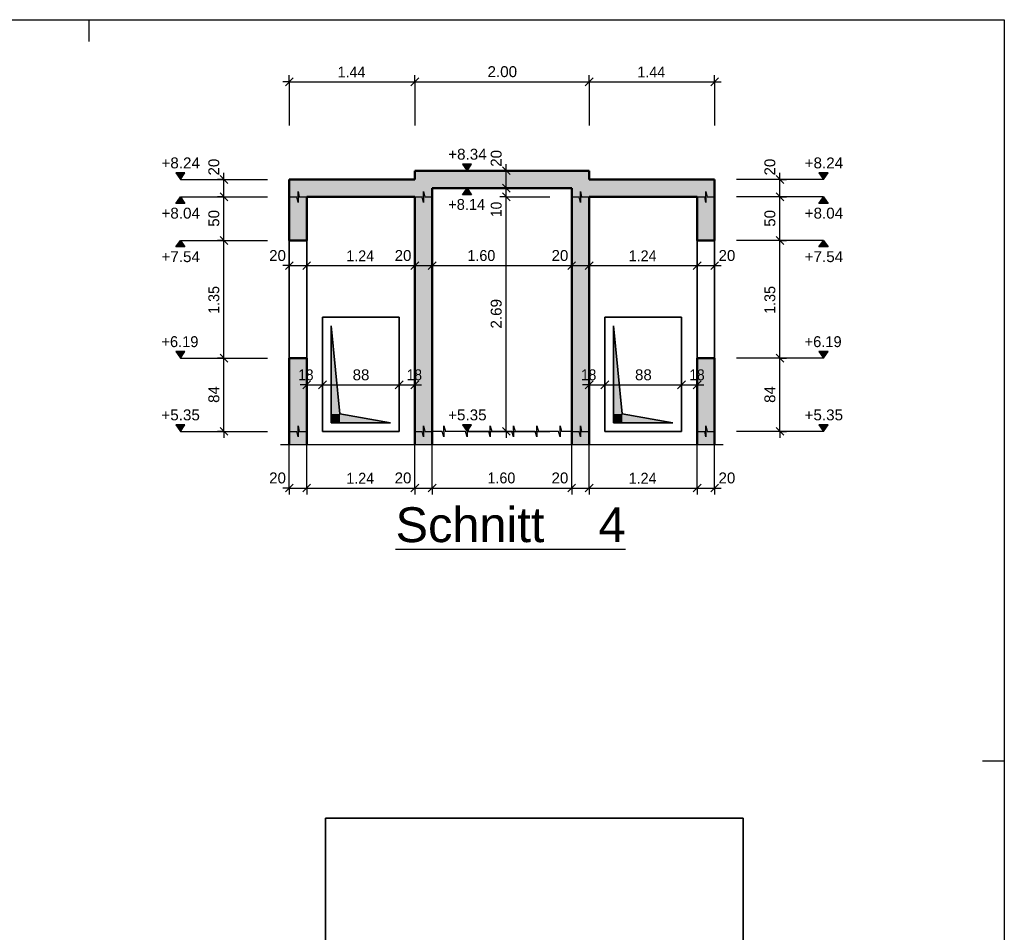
# Model space of a CAD drawing. Header units: metres. Extents: x 0.2 to 47.2, y 0.2 to 23.6.
# Tile 21 of 21: x 35.9 to 47.2, y 13.1 to 23.6. Entities that reach past the tile are written whole.
import ezdxf

# ---------------------------------------------------------------- set-up
doc = ezdxf.new("R2010")
doc.units = ezdxf.units.M
doc.header["$XCLIPFRAME"] = 0
doc.linetypes.add('AUSGEZOGEN', pattern=[0])
for name, color, linetype, lineweight in [('XR$1$Aussparungszeichen', 117, 'AUSGEZOGEN', 35), ('XR$1$Beton Ansicht', 117, 'AUSGEZOGEN', 35), ('XR$1$Beton geschnitten', 117, 'AUSGEZOGEN', 50), ('XR$1$Betonierfugen', 7, 'AUSGEZOGEN', 25), ('XR$1$Schnittbegrenzung', 7, 'AUSGEZOGEN', 25), ('XR$1$STANDARD_1', 7, 'AUSGEZOGEN', 13), ('XR$1$Stilflaeche', 7, 'AUSGEZOGEN', 25), ('XR$1$Text Schnitt', 7, 'AUSGEZOGEN', 25), ('XR$1$Vermassung Schnitte', 7, 'AUSGEZOGEN', 25)]:
    doc.layers.add(name, color=color, linetype=linetype, lineweight=lineweight)
doc.styles.add('ARIAL', font='arial.ttf')
picture_1 = doc.add_image_def('image1.tif', size_in_pixel=(880, 1103))

# ---------------------------------------------------------------- blocks, each defined once
blk = doc.blocks.new('COMPLEXOBJECT_203')
at = {"layer": 'XR$1$Betonierfugen', "color": 7, "linetype": 'AUSGEZOGEN', "lineweight": 25, "transparency": 33554687}
for p, q in [((43.776, 21.518), (43.776, 21.58)), ((43.776, 21.58), (43.79, 21.518)), ((43.676, 21.518), (43.762, 21.518)), ((43.776, 21.455), (43.762, 21.518)), ((43.776, 21.518), (43.776, 21.455)), ((43.79, 21.518), (43.876, 21.518)), ((43.876, 21.518), (43.876, 21.518))]:
    blk.add_line(p, q, dxfattribs=at)
blk = doc.blocks.new('COMPLEXOBJECT_204')
at = {"layer": 'XR$1$Betonierfugen', "color": 7, "linetype": 'AUSGEZOGEN', "lineweight": 25, "transparency": 33554687}
for p, q in [((42.336, 21.518), (42.336, 21.58)), ((42.336, 21.58), (42.35, 21.518)), ((42.236, 21.518), (42.322, 21.518)), ((42.336, 21.455), (42.322, 21.518)), ((42.336, 21.518), (42.336, 21.455)), ((42.35, 21.518), (42.436, 21.518)), ((42.436, 21.518), (42.436, 21.518))]:
    blk.add_line(p, q, dxfattribs=at)
blk = doc.blocks.new('COMPLEXOBJECT_205')
at = {"layer": 'XR$1$Betonierfugen', "color": 7, "linetype": 'AUSGEZOGEN', "lineweight": 25, "transparency": 33554687}
for p, q in [((40.536, 21.518), (40.536, 21.58)), ((40.536, 21.58), (40.55, 21.518)), ((40.436, 21.518), (40.522, 21.518)), ((40.536, 21.455), (40.522, 21.518)), ((40.536, 21.518), (40.536, 21.455)), ((40.55, 21.518), (40.636, 21.518)), ((40.636, 21.518), (40.636, 21.518))]:
    blk.add_line(p, q, dxfattribs=at)
blk = doc.blocks.new('COMPLEXOBJECT_206')
at = {"layer": 'XR$1$Betonierfugen', "color": 7, "linetype": 'AUSGEZOGEN', "lineweight": 25, "transparency": 33554687}
for p, q in [((39.096, 21.518), (39.096, 21.58)), ((39.096, 21.58), (39.11, 21.518)), ((38.996, 21.518), (39.082, 21.518)), ((39.096, 21.455), (39.082, 21.518)), ((39.096, 21.518), (39.096, 21.455)), ((39.11, 21.518), (39.196, 21.518)), ((39.196, 21.518), (39.196, 21.518))]:
    blk.add_line(p, q, dxfattribs=at)
blk = doc.blocks.new('COMPLEXOBJECT_248')
at = {"layer": 'XR$1$Betonierfugen', "color": 7, "linetype": 'AUSGEZOGEN', "lineweight": 25, "transparency": 33554687}
for p, q in [((39.096, 18.828), (39.096, 18.89)), ((39.096, 18.89), (39.11, 18.828)), ((38.996, 18.828), (39.082, 18.828)), ((39.096, 18.765), (39.082, 18.828)), ((39.096, 18.828), (39.096, 18.765)), ((39.11, 18.828), (39.196, 18.828)), ((39.196, 18.828), (39.196, 18.828))]:
    blk.add_line(p, q, dxfattribs=at)
blk = doc.blocks.new('COMPLEXOBJECT_249')
at = {"layer": 'XR$1$Betonierfugen', "color": 7, "linetype": 'AUSGEZOGEN', "lineweight": 25, "transparency": 33554687}
for p, q in [((40.536, 18.828), (40.536, 18.89)), ((40.536, 18.89), (40.55, 18.828)), ((40.436, 18.828), (40.522, 18.828)), ((40.536, 18.765), (40.522, 18.828)), ((40.536, 18.828), (40.536, 18.765)), ((40.55, 18.828), (40.636, 18.828)), ((40.636, 18.828), (40.636, 18.828))]:
    blk.add_line(p, q, dxfattribs=at)
blk = doc.blocks.new('COMPLEXOBJECT_250')
at = {"layer": 'XR$1$Betonierfugen', "color": 7, "linetype": 'AUSGEZOGEN', "lineweight": 25, "transparency": 33554687}
for p, q in [((42.336, 18.828), (42.336, 18.89)), ((42.336, 18.89), (42.35, 18.828)), ((42.236, 18.828), (42.322, 18.828)), ((42.336, 18.765), (42.322, 18.828)), ((42.336, 18.828), (42.336, 18.765)), ((42.35, 18.828), (42.436, 18.828)), ((42.436, 18.828), (42.436, 18.828))]:
    blk.add_line(p, q, dxfattribs=at)
blk = doc.blocks.new('COMPLEXOBJECT_251')
at = {"layer": 'XR$1$Betonierfugen', "color": 7, "linetype": 'AUSGEZOGEN', "lineweight": 25, "transparency": 33554687}
for p, q in [((43.776, 18.828), (43.776, 18.89)), ((43.776, 18.89), (43.79, 18.828)), ((43.676, 18.828), (43.762, 18.828)), ((43.776, 18.765), (43.762, 18.828)), ((43.776, 18.828), (43.776, 18.765)), ((43.79, 18.828), (43.876, 18.828)), ((43.876, 18.828), (43.876, 18.828))]:
    blk.add_line(p, q, dxfattribs=at)
blk = doc.blocks.new('COMPLEXOBJECT_252')
at = {"layer": 'XR$1$Vermassung Schnitte', "color": 7, "linetype": 'AUSGEZOGEN', "lineweight": 25, "transparency": 33554687}
for p, q in [((38.246, 21.718), (38.171, 21.718)), ((38.291, 21.673), (38.201, 21.763)), ((38.246, 21.718), (38.246, 21.793)), ((38.246, 21.718), (38.321, 21.718)), ((38.246, 21.718), (38.746, 21.718)), ((38.246, 21.518), (38.246, 21.718)), ((38.246, 21.518), (38.171, 21.518)), ((38.291, 21.473), (38.201, 21.563)), ((38.246, 21.518), (38.321, 21.518)), ((38.246, 21.518), (38.746, 21.518)), ((38.246, 21.018), (38.246, 21.518)), ((38.246, 21.018), (38.171, 21.018)), ((38.291, 20.973), (38.201, 21.063)), ((38.246, 21.018), (38.321, 21.018)), ((38.246, 21.018), (38.746, 21.018)), ((38.246, 19.668), (38.246, 21.018)), ((38.246, 19.668), (38.171, 19.668)), ((38.291, 19.623), (38.201, 19.713)), ((38.246, 19.668), (38.321, 19.668)), ((38.246, 19.668), (38.746, 19.668)), ((38.291, 18.783), (38.201, 18.873)), ((38.246, 18.828), (38.171, 18.828)), ((38.246, 18.828), (38.321, 18.828)), ((38.246, 18.828), (38.746, 18.828)), ((38.246, 18.828), (38.246, 18.753))]:
    blk.add_line(p, q, dxfattribs=at)
blk.add_lwpolyline([(38.246, 18.828), (38.246, 19.118), (38.246, 19.668)], dxfattribs=at)
at = {"layer": 'XR$1$Vermassung Schnitte', "color": 7, "linetype": 'AUSGEZOGEN', "lineweight": 25, "transparency": 33554687, "char_height": 0.125, "attachment_point": 7, "rotation": 90, "style": 'ARIAL'}
for s, insert, width in [('\\W0.99;20', (38.194, 21.763), 0.25574), ('\\W0.99;50', (38.194, 21.175), 0.25574), ('\\W0.94;1.35', (38.194, 20.176), 0.39043), ('\\W0.99;84', (38.194, 19.155), 0.25574)]:
    blk.add_mtext(s, dxfattribs=dict(at, insert=insert, width=width))
blk = doc.blocks.new('COMPLEXOBJECT_253')
at = {"layer": 'XR$1$Vermassung Schnitte', "color": 7, "linetype": 'AUSGEZOGEN', "lineweight": 25, "transparency": 33554687}
for p, q in [((44.626, 21.718), (44.551, 21.718)), ((44.671, 21.673), (44.581, 21.763)), ((44.626, 21.718), (44.626, 21.793)), ((44.626, 21.718), (44.701, 21.718)), ((44.626, 21.518), (44.626, 21.718)), ((44.626, 21.518), (44.551, 21.518)), ((44.671, 21.473), (44.581, 21.563)), ((44.626, 21.518), (44.701, 21.518)), ((44.626, 21.018), (44.626, 21.518)), ((44.626, 21.018), (44.551, 21.018)), ((44.671, 20.973), (44.581, 21.063)), ((44.626, 21.018), (44.701, 21.018)), ((44.626, 19.668), (44.626, 21.018)), ((44.626, 19.668), (44.551, 19.668)), ((44.671, 19.623), (44.581, 19.713)), ((44.626, 19.668), (44.701, 19.668)), ((44.671, 18.783), (44.581, 18.873)), ((44.626, 18.828), (44.126, 18.828)), ((44.626, 18.828), (44.551, 18.828)), ((44.626, 18.828), (44.701, 18.828)), ((44.626, 18.828), (44.626, 18.753))]:
    blk.add_line(p, q, dxfattribs=at)
for points in [[(44.626, 21.718), (44.595, 21.718), (44.126, 21.718)], [(44.626, 21.518), (44.595, 21.518), (44.126, 21.518)], [(44.626, 21.018), (44.595, 21.018), (44.126, 21.018)], [(44.626, 19.668), (44.595, 19.668), (44.126, 19.668)], [(44.626, 18.828), (44.626, 19.237), (44.626, 19.668)]]:
    blk.add_lwpolyline(points, dxfattribs=at)
at = {"layer": 'XR$1$Vermassung Schnitte', "color": 7, "linetype": 'AUSGEZOGEN', "lineweight": 25, "transparency": 33554687, "char_height": 0.125, "attachment_point": 7, "rotation": 90, "style": 'ARIAL'}
for s, insert, width in [('\\W0.99;20', (44.574, 21.763), 0.25574), ('\\W0.99;50', (44.574, 21.175), 0.25574), ('\\W0.94;1.35', (44.574, 20.176), 0.39043), ('\\W0.99;84', (44.574, 19.155), 0.25574)]:
    blk.add_mtext(s, dxfattribs=dict(at, insert=insert, width=width))
blk = doc.blocks.new('COMPLEXOBJECT_254')
at = {"layer": 'XR$1$Vermassung Schnitte', "color": 7, "linetype": 'AUSGEZOGEN', "lineweight": 25, "transparency": 33554687}
for p, q in [((38.951, 18.133), (39.041, 18.223)), ((38.996, 18.178), (38.996, 18.253)), ((39.151, 18.133), (39.241, 18.223)), ((39.196, 18.178), (39.196, 18.253)), ((40.391, 18.133), (40.481, 18.223)), ((40.436, 18.178), (40.436, 18.253)), ((40.591, 18.133), (40.681, 18.223)), ((40.636, 18.178), (40.636, 18.253)), ((42.191, 18.133), (42.281, 18.223)), ((42.236, 18.178), (42.236, 18.253)), ((42.391, 18.133), (42.481, 18.223)), ((42.436, 18.178), (42.436, 18.253)), ((43.631, 18.133), (43.721, 18.223)), ((43.676, 18.178), (43.676, 18.253)), ((43.831, 18.133), (43.921, 18.223)), ((43.876, 18.178), (43.876, 18.253)), ((38.996, 18.178), (38.921, 18.178)), ((38.996, 18.178), (38.996, 18.103)), ((38.996, 18.178), (39.196, 18.178)), ((39.196, 18.178), (39.196, 18.103)), ((39.196, 18.178), (40.436, 18.178)), ((40.436, 18.178), (40.436, 18.103)), ((40.436, 18.178), (40.636, 18.178)), ((40.636, 18.178), (40.636, 18.103)), ((40.636, 18.178), (42.236, 18.178)), ((42.236, 18.178), (42.236, 18.103)), ((42.236, 18.178), (42.436, 18.178)), ((42.436, 18.178), (42.436, 18.103)), ((42.436, 18.178), (43.676, 18.178)), ((43.676, 18.178), (43.676, 18.103)), ((43.676, 18.178), (43.876, 18.178)), ((43.876, 18.178), (43.876, 18.103)), ((43.876, 18.178), (43.951, 18.178))]:
    blk.add_line(p, q, dxfattribs=at)
for points in [[(38.996, 18.178), (38.996, 18.209), (38.996, 18.396), (38.996, 18.678)], [(39.196, 18.178), (39.196, 18.209), (39.196, 18.546), (39.196, 18.678)], [(40.436, 18.178), (40.436, 18.209), (40.436, 18.678)], [(40.636, 18.178), (40.636, 18.209), (40.636, 18.678)], [(42.236, 18.178), (42.236, 18.209), (42.236, 18.678)], [(42.436, 18.178), (42.436, 18.209), (42.436, 18.678)], [(43.676, 18.178), (43.676, 18.209), (43.676, 18.678)], [(43.876, 18.178), (43.876, 18.209), (43.876, 18.678)]]:
    blk.add_lwpolyline(points, dxfattribs=at)
at = {"layer": 'XR$1$Vermassung Schnitte', "color": 7, "linetype": 'AUSGEZOGEN', "lineweight": 25, "transparency": 33554687, "char_height": 0.125, "attachment_point": 7, "style": 'ARIAL'}
for s, insert, width in [('\\W0.99;20', (38.765, 18.23), 0.25574), ('\\W0.94;1.24', (39.65, 18.228), 0.39043), ('\\W0.99;20', (40.205, 18.23), 0.25574), ('\\W0.94;1.60', (41.27, 18.23), 0.39043), ('\\W0.99;20', (42.005, 18.23), 0.25574), ('\\W0.94;1.24', (42.89, 18.228), 0.39043), ('\\W0.99;20', (43.921, 18.23), 0.25574)]:
    blk.add_mtext(s, dxfattribs=dict(at, insert=insert, width=width))
blk = doc.blocks.new('COMPLEXOBJECT_255')
at = {"layer": 'XR$1$Vermassung Schnitte', "linetype": 'AUSGEZOGEN', "lineweight": 25, "transparency": 33554687}
for points in [[(45.178, 21.793), (45.073, 21.793), (45.126, 21.718)], [(45.178, 21.443), (45.126, 21.518), (45.073, 21.443)], [(45.178, 20.943), (45.126, 21.018), (45.073, 20.943)], [(45.178, 19.743), (45.073, 19.743), (45.126, 19.668)], [(45.178, 18.903), (45.073, 18.903), (45.126, 18.828)]]:
    blk.add_hatch(color=7, dxfattribs=at).paths.add_polyline_path(points)
at = {"layer": 'XR$1$Vermassung Schnitte', "color": 7, "linetype": 'AUSGEZOGEN', "lineweight": 25, "transparency": 33554687}
for p, q in [((45.178, 21.793), (45.073, 21.793)), ((45.073, 21.793), (45.126, 21.718)), ((45.126, 21.718), (45.178, 21.793)), ((45.126, 21.718), (45.126, 21.718)), ((45.126, 21.718), (45.126, 21.718)), ((45.126, 21.718), (45.126, 21.718)), ((45.126, 21.718), (45.126, 21.718)), ((45.073, 21.443), (45.126, 21.518)), ((45.126, 21.518), (45.178, 21.443)), ((45.126, 21.518), (45.126, 21.518)), ((45.126, 21.518), (45.126, 21.518)), ((45.126, 21.518), (45.126, 21.518)), ((45.126, 21.518), (45.126, 21.518)), ((45.178, 21.443), (45.073, 21.443)), ((45.073, 20.943), (45.126, 21.018)), ((45.126, 21.018), (45.178, 20.943)), ((45.126, 21.018), (45.126, 21.018)), ((45.126, 21.018), (45.126, 21.018)), ((45.126, 21.018), (45.126, 21.018)), ((45.126, 21.018), (45.126, 21.018)), ((45.178, 20.943), (45.073, 20.943)), ((45.178, 19.743), (45.073, 19.743)), ((45.073, 19.743), (45.126, 19.668)), ((45.126, 19.668), (45.178, 19.743)), ((45.126, 19.668), (45.126, 19.668)), ((45.126, 19.668), (45.126, 19.668)), ((45.126, 19.668), (45.126, 19.668)), ((45.126, 19.668), (45.126, 19.668)), ((45.178, 18.903), (45.073, 18.903)), ((45.073, 18.903), (45.126, 18.828)), ((45.126, 18.828), (45.178, 18.903)), ((45.126, 18.828), (44.626, 18.828)), ((45.126, 18.828), (45.126, 18.828)), ((45.126, 18.828), (45.126, 18.828)), ((45.126, 18.828), (45.126, 18.828)), ((45.126, 18.828), (45.126, 18.828))]:
    blk.add_line(p, q, dxfattribs=at)
for points in [[(45.126, 21.718), (44.89, 21.718), (44.626, 21.718)], [(45.126, 21.518), (44.89, 21.518), (44.626, 21.518)], [(45.126, 21.018), (44.89, 21.018), (44.89, 21.018), (44.626, 21.018)], [(45.126, 19.668), (45.056, 19.668), (44.89, 19.668), (44.89, 19.668), (44.626, 19.668)]]:
    blk.add_lwpolyline(points, dxfattribs=at)
at = {"layer": 'XR$1$Vermassung Schnitte', "color": 7, "linetype": 'AUSGEZOGEN', "lineweight": 25, "transparency": 33554687, "char_height": 0.125, "attachment_point": 7, "style": 'ARIAL'}
for s, insert, width in [('\\W1.00;+8.24', (44.909, 21.843), 0.50632), ('\\W1.00;+8.04', (44.909, 21.267), 0.50632), ('\\W1.00;+7.54', (44.909, 20.768), 0.50632), ('\\W0.96;+6.19', (44.909, 19.793), 0.49489), ('\\W1.00;+5.35', (44.908, 18.953), 0.50632)]:
    blk.add_mtext(s, dxfattribs=dict(at, insert=insert, width=width))
blk = doc.blocks.new('COMPLEXOBJECT_256')
at = {"layer": 'XR$1$Vermassung Schnitte', "linetype": 'AUSGEZOGEN', "lineweight": 25, "transparency": 33554687}
for points in [[(37.798, 21.793), (37.693, 21.793), (37.746, 21.718)], [(37.798, 21.443), (37.746, 21.518), (37.693, 21.443)], [(37.798, 20.943), (37.746, 21.018), (37.693, 20.943)], [(37.798, 19.743), (37.693, 19.743), (37.746, 19.668)], [(37.798, 18.903), (37.693, 18.903), (37.746, 18.828)]]:
    blk.add_hatch(color=7, dxfattribs=at).paths.add_polyline_path(points)
at = {"layer": 'XR$1$Vermassung Schnitte', "color": 7, "linetype": 'AUSGEZOGEN', "lineweight": 25, "transparency": 33554687}
for p, q in [((37.798, 21.793), (37.693, 21.793)), ((37.693, 21.793), (37.746, 21.718)), ((37.746, 21.718), (37.798, 21.793)), ((37.746, 21.718), (37.746, 21.718)), ((37.746, 21.718), (37.746, 21.718)), ((37.746, 21.718), (38.246, 21.718)), ((37.746, 21.718), (37.746, 21.718)), ((37.746, 21.718), (37.746, 21.718)), ((37.693, 21.443), (37.746, 21.518)), ((37.746, 21.518), (37.798, 21.443)), ((37.746, 21.518), (37.746, 21.518)), ((37.746, 21.518), (37.746, 21.518)), ((37.746, 21.518), (38.246, 21.518)), ((37.746, 21.518), (37.746, 21.518)), ((37.746, 21.518), (37.746, 21.518)), ((37.798, 21.443), (37.693, 21.443)), ((37.693, 20.943), (37.746, 21.018)), ((37.746, 21.018), (37.798, 20.943)), ((37.746, 21.018), (37.746, 21.018)), ((37.746, 21.018), (37.746, 21.018)), ((37.746, 21.018), (38.246, 21.018)), ((37.746, 21.018), (37.746, 21.018)), ((37.746, 21.018), (37.746, 21.018)), ((37.798, 20.943), (37.693, 20.943)), ((37.798, 19.743), (37.693, 19.743)), ((37.693, 19.743), (37.746, 19.668)), ((37.746, 19.668), (37.798, 19.743)), ((37.746, 19.668), (37.746, 19.668)), ((37.746, 19.668), (37.746, 19.668)), ((37.746, 19.668), (38.246, 19.668)), ((37.746, 19.668), (37.746, 19.668)), ((37.746, 19.668), (37.746, 19.668)), ((37.798, 18.903), (37.693, 18.903)), ((37.693, 18.903), (37.746, 18.828)), ((37.746, 18.828), (37.798, 18.903)), ((37.746, 18.828), (37.746, 18.828)), ((37.746, 18.828), (37.746, 18.828)), ((37.746, 18.828), (38.246, 18.828)), ((37.746, 18.828), (37.746, 18.828)), ((37.746, 18.828), (37.746, 18.828))]:
    blk.add_line(p, q, dxfattribs=at)
at = {"layer": 'XR$1$Vermassung Schnitte', "color": 7, "linetype": 'AUSGEZOGEN', "lineweight": 25, "transparency": 33554687, "char_height": 0.125, "attachment_point": 7, "style": 'ARIAL'}
for s, insert, width in [('\\W1.00;+8.24', (37.529, 21.843), 0.50632), ('\\W1.00;+8.04', (37.529, 21.267), 0.50632), ('\\W1.00;+7.54', (37.529, 20.768), 0.50632), ('\\W0.96;+6.19', (37.529, 19.793), 0.49489), ('\\W1.00;+5.35', (37.528, 18.953), 0.50632)]:
    blk.add_mtext(s, dxfattribs=dict(at, insert=insert, width=width))
blk = doc.blocks.new('COMPLEXOBJECT_257')
at = {"layer": 'XR$1$Vermassung Schnitte', "color": 7, "linetype": 'AUSGEZOGEN', "lineweight": 25, "transparency": 33554687}
for p, q in [((38.996, 20.729), (38.996, 20.804)), ((39.196, 20.729), (39.196, 20.804)), ((40.436, 20.729), (40.436, 20.804)), ((40.636, 20.729), (40.636, 20.804)), ((42.236, 20.729), (42.236, 20.804)), ((42.436, 20.729), (42.436, 20.804)), ((43.676, 20.729), (43.676, 20.804)), ((43.876, 20.729), (43.876, 20.804)), ((38.996, 20.729), (38.921, 20.729)), ((38.951, 20.684), (39.041, 20.774)), ((38.996, 20.729), (38.996, 20.654)), ((38.996, 20.729), (39.196, 20.729)), ((39.151, 20.684), (39.241, 20.774)), ((39.196, 20.729), (39.196, 20.654)), ((39.196, 20.729), (40.436, 20.729)), ((40.391, 20.684), (40.481, 20.774)), ((40.436, 20.729), (40.436, 20.654)), ((40.436, 20.729), (40.636, 20.729)), ((40.591, 20.684), (40.681, 20.774)), ((40.636, 20.729), (40.636, 20.654)), ((40.636, 20.729), (42.236, 20.729)), ((42.191, 20.684), (42.281, 20.774)), ((42.236, 20.729), (42.236, 20.654)), ((42.236, 20.729), (42.436, 20.729)), ((42.391, 20.684), (42.481, 20.774)), ((42.436, 20.729), (42.436, 20.654)), ((42.436, 20.729), (43.676, 20.729)), ((43.631, 20.684), (43.721, 20.774)), ((43.676, 20.729), (43.676, 20.654)), ((43.676, 20.729), (43.876, 20.729)), ((43.831, 20.684), (43.921, 20.774)), ((43.876, 20.729), (43.876, 20.654)), ((43.876, 20.729), (43.951, 20.729))]:
    blk.add_line(p, q, dxfattribs=at)
for points in [[(38.996, 20.729), (38.996, 20.76), (38.996, 20.859), (38.996, 21.229)], [(39.196, 20.729), (39.196, 20.76), (39.196, 20.938), (39.196, 21.229)], [(40.436, 20.729), (40.436, 20.76), (40.436, 21.229)], [(40.636, 20.729), (40.636, 20.76), (40.636, 21.229)], [(42.236, 20.729), (42.236, 20.76), (42.236, 21.229)], [(42.436, 20.729), (42.436, 20.76), (42.436, 21.229)], [(43.676, 20.729), (43.676, 20.76), (43.676, 21.229)], [(43.876, 20.729), (43.876, 20.76), (43.876, 21.229)]]:
    blk.add_lwpolyline(points, dxfattribs=at)
at = {"layer": 'XR$1$Vermassung Schnitte', "color": 7, "linetype": 'AUSGEZOGEN', "lineweight": 25, "transparency": 33554687, "char_height": 0.125, "attachment_point": 7, "style": 'ARIAL'}
for s, insert, width in [('\\W0.99;20', (38.765, 20.781), 0.25574), ('\\W0.94;1.24', (39.65, 20.779), 0.39043), ('\\W0.99;20', (40.205, 20.781), 0.25574), ('\\W0.94;1.60', (41.04, 20.781), 0.39043), ('\\W0.99;20', (42.005, 20.781), 0.25574), ('\\W0.94;1.24', (42.89, 20.779), 0.39043), ('\\W0.99;20', (43.921, 20.781), 0.25574)]:
    blk.add_mtext(s, dxfattribs=dict(at, insert=insert, width=width))
blk = doc.blocks.new('COMPLEXOBJECT_258')
at = {"layer": 'XR$1$Vermassung Schnitte', "color": 7, "linetype": 'AUSGEZOGEN', "lineweight": 25, "transparency": 33554687}
for p, q in [((38.996, 22.838), (38.921, 22.838)), ((38.951, 22.793), (39.041, 22.883)), ((38.996, 22.838), (38.996, 22.913)), ((38.996, 22.838), (38.996, 22.763)), ((38.996, 22.838), (38.996, 22.338)), ((38.996, 22.838), (40.436, 22.838)), ((40.391, 22.793), (40.481, 22.883)), ((40.436, 22.838), (40.436, 22.913)), ((40.436, 22.838), (40.436, 22.763)), ((40.436, 22.838), (40.436, 22.338)), ((40.436, 22.838), (42.436, 22.838)), ((42.391, 22.793), (42.481, 22.883)), ((42.436, 22.838), (42.436, 22.913)), ((42.436, 22.838), (42.436, 22.763)), ((42.436, 22.838), (42.436, 22.338)), ((42.436, 22.838), (43.876, 22.838)), ((43.831, 22.793), (43.921, 22.883)), ((43.876, 22.838), (43.876, 22.913)), ((43.876, 22.838), (43.876, 22.763)), ((43.876, 22.838), (43.876, 22.338)), ((43.876, 22.838), (43.951, 22.838))]:
    blk.add_line(p, q, dxfattribs=at)
at = {"layer": 'XR$1$Vermassung Schnitte', "color": 7, "linetype": 'AUSGEZOGEN', "lineweight": 25, "transparency": 33554687, "char_height": 0.125, "attachment_point": 7, "style": 'ARIAL'}
for s, insert, width in [('\\W0.94;1.44', (39.55, 22.888), 0.39043), ('\\W1.00;2.00', (41.27, 22.89), 0.40422), ('\\W0.94;1.44', (42.99, 22.888), 0.39043)]:
    blk.add_mtext(s, dxfattribs=dict(at, insert=insert, width=width))
blk = doc.blocks.new('COMPLEXOBJECT_259')
at = {"layer": 'XR$1$Vermassung Schnitte', "color": 7, "linetype": 'AUSGEZOGEN', "lineweight": 25, "transparency": 33554687}
for p, q in [((41.486, 21.818), (41.411, 21.818)), ((41.531, 21.773), (41.441, 21.863)), ((41.486, 21.818), (41.486, 21.893)), ((41.486, 21.818), (41.561, 21.818)), ((41.486, 21.818), (41.986, 21.818)), ((41.486, 21.618), (41.486, 21.818)), ((41.486, 21.618), (41.411, 21.618)), ((41.531, 21.573), (41.441, 21.663)), ((41.486, 21.618), (41.561, 21.618)), ((41.486, 21.618), (41.986, 21.618)), ((41.486, 21.518), (41.486, 21.618)), ((41.486, 21.518), (41.411, 21.518)), ((41.531, 21.473), (41.441, 21.563)), ((41.486, 21.518), (41.561, 21.518)), ((41.486, 21.518), (41.986, 21.518)), ((41.531, 18.783), (41.441, 18.873)), ((41.486, 18.828), (41.411, 18.828)), ((41.486, 18.828), (41.561, 18.828)), ((41.486, 18.828), (41.986, 18.828)), ((41.486, 18.828), (41.486, 18.753))]:
    blk.add_line(p, q, dxfattribs=at)
blk.add_lwpolyline([(41.486, 18.828), (41.486, 19.98), (41.486, 21.518)], dxfattribs=at)
at = {"layer": 'XR$1$Vermassung Schnitte', "color": 7, "linetype": 'AUSGEZOGEN', "lineweight": 25, "transparency": 33554687, "char_height": 0.125, "attachment_point": 7, "rotation": 90, "style": 'ARIAL'}
for s, insert, width in [('\\W0.99;20', (41.434, 21.863), 0.25574), ('\\W0.90;10', (41.434, 21.287), 0.24007), ('\\W1.00;2.69', (41.434, 20.007), 0.40422)]:
    blk.add_mtext(s, dxfattribs=dict(at, insert=insert, width=width))
blk = doc.blocks.new('COMPLEXOBJECT_260')
at = {"layer": 'XR$1$Vermassung Schnitte', "linetype": 'AUSGEZOGEN', "lineweight": 25, "transparency": 33554687}
for points in [[(41.088, 21.893), (40.983, 21.893), (41.036, 21.818)], [(41.088, 21.543), (41.036, 21.618), (40.983, 21.543)], [(41.088, 18.903), (40.983, 18.903), (41.036, 18.828)]]:
    blk.add_hatch(color=7, dxfattribs=at).paths.add_polyline_path(points)
at = {"layer": 'XR$1$Vermassung Schnitte', "color": 7, "linetype": 'AUSGEZOGEN', "lineweight": 25, "transparency": 33554687}
for p, q in [((41.088, 21.893), (40.983, 21.893)), ((40.983, 21.893), (41.036, 21.818)), ((41.036, 21.818), (41.088, 21.893)), ((41.036, 21.818), (41.036, 21.818)), ((41.036, 21.818), (41.036, 21.818)), ((41.036, 21.818), (41.036, 21.818)), ((41.036, 21.818), (41.036, 21.818)), ((40.983, 21.543), (41.036, 21.618)), ((41.036, 21.618), (41.088, 21.543)), ((41.036, 21.618), (41.036, 21.618)), ((41.036, 21.618), (41.036, 21.618)), ((41.036, 21.618), (41.536, 21.618)), ((41.036, 21.618), (41.036, 21.618)), ((41.036, 21.618), (41.036, 21.618)), ((41.088, 21.543), (40.983, 21.543)), ((41.088, 18.903), (40.983, 18.903)), ((40.983, 18.903), (41.036, 18.828)), ((41.036, 18.828), (41.088, 18.903)), ((41.036, 18.828), (41.036, 18.828)), ((41.036, 18.828), (41.036, 18.828)), ((41.036, 18.828), (41.536, 18.828)), ((41.036, 18.828), (41.036, 18.828)), ((41.036, 18.828), (41.036, 18.828))]:
    blk.add_line(p, q, dxfattribs=at)
blk.add_lwpolyline([(41.036, 21.818), (40.8, 21.818), (40.536, 21.818)], dxfattribs=at)
at = {"layer": 'XR$1$Vermassung Schnitte', "color": 7, "linetype": 'AUSGEZOGEN', "lineweight": 25, "transparency": 33554687, "char_height": 0.125, "attachment_point": 7, "style": 'ARIAL'}
for s, insert, width in [('\\W1.00;+8.34', (40.819, 21.943), 0.50632), ('\\W0.96;+8.14', (40.819, 21.367), 0.49489), ('\\W1.00;+5.35', (40.818, 18.953), 0.50632)]:
    blk.add_mtext(s, dxfattribs=dict(at, insert=insert, width=width))
blk = doc.blocks.new('COMPLEXOBJECT_273')
at = {"layer": 'XR$1$Vermassung Schnitte', "color": 7, "linetype": 'AUSGEZOGEN', "lineweight": 25, "transparency": 33554687}
for p, q in [((42.436, 19.361), (42.436, 19.436)), ((42.616, 19.361), (42.616, 19.436)), ((43.496, 19.361), (43.496, 19.436)), ((43.676, 19.361), (43.676, 19.436)), ((42.436, 19.361), (42.361, 19.361)), ((42.391, 19.316), (42.481, 19.406)), ((42.436, 19.361), (42.436, 19.286)), ((42.436, 19.361), (42.436, 18.861)), ((42.436, 19.361), (42.616, 19.361)), ((42.571, 19.316), (42.661, 19.406)), ((42.616, 19.361), (42.616, 19.286)), ((42.616, 19.361), (42.616, 18.861)), ((42.616, 19.361), (43.496, 19.361)), ((43.451, 19.316), (43.541, 19.406)), ((43.496, 19.361), (43.496, 19.286)), ((43.496, 19.361), (43.496, 18.861)), ((43.496, 19.361), (43.676, 19.361)), ((43.631, 19.316), (43.721, 19.406)), ((43.676, 19.361), (43.676, 19.286)), ((43.676, 19.361), (43.676, 18.861)), ((43.676, 19.361), (43.751, 19.361))]:
    blk.add_line(p, q, dxfattribs=at)
at = {"layer": 'XR$1$Vermassung Schnitte', "color": 7, "linetype": 'AUSGEZOGEN', "lineweight": 25, "transparency": 33554687, "char_height": 0.125, "attachment_point": 7, "style": 'ARIAL'}
for s, insert, width in [('\\W0.90;18', (42.344, 19.413), 0.24007), ('\\W0.99;88', (42.963, 19.413), 0.25574), ('\\W0.90;18', (43.587, 19.413), 0.24007)]:
    blk.add_mtext(s, dxfattribs=dict(at, insert=insert, width=width))
blk = doc.blocks.new('COMPLEXOBJECT_274')
at = {"layer": 'XR$1$Vermassung Schnitte', "color": 7, "linetype": 'AUSGEZOGEN', "lineweight": 25, "transparency": 33554687}
for p, q in [((39.196, 19.361), (39.196, 19.436)), ((39.376, 19.361), (39.376, 19.436)), ((40.256, 19.361), (40.256, 19.436)), ((40.436, 19.361), (40.436, 19.436)), ((39.196, 19.361), (39.121, 19.361)), ((39.151, 19.316), (39.241, 19.406)), ((39.196, 19.361), (39.196, 19.286)), ((39.196, 19.361), (39.196, 18.861)), ((39.196, 19.361), (39.376, 19.361)), ((39.331, 19.316), (39.421, 19.406)), ((39.376, 19.361), (39.376, 19.286)), ((39.376, 19.361), (39.376, 18.861)), ((39.376, 19.361), (40.256, 19.361)), ((40.211, 19.316), (40.301, 19.406)), ((40.256, 19.361), (40.256, 19.286)), ((40.256, 19.361), (40.256, 18.861)), ((40.256, 19.361), (40.436, 19.361)), ((40.391, 19.316), (40.481, 19.406)), ((40.436, 19.361), (40.436, 19.286)), ((40.436, 19.361), (40.436, 18.861)), ((40.436, 19.361), (40.511, 19.361))]:
    blk.add_line(p, q, dxfattribs=at)
at = {"layer": 'XR$1$Vermassung Schnitte', "color": 7, "linetype": 'AUSGEZOGEN', "lineweight": 25, "transparency": 33554687, "char_height": 0.125, "attachment_point": 7, "style": 'ARIAL'}
for s, insert, width in [('\\W0.90;18', (39.099, 19.413), 0.24007), ('\\W0.99;88', (39.723, 19.413), 0.25574), ('\\W0.90;18', (40.344, 19.413), 0.24007)]:
    blk.add_mtext(s, dxfattribs=dict(at, insert=insert, width=width))
blk = doc.blocks.new('COMPLEXOBJECT_275')
at = {"layer": 'XR$1$Betonierfugen', "color": 7, "linetype": 'AUSGEZOGEN', "lineweight": 25, "transparency": 33554687}
for p, q in [((40.769, 18.828), (40.769, 18.89)), ((40.769, 18.89), (40.788, 18.828)), ((41.036, 18.828), (41.036, 18.89)), ((41.036, 18.89), (41.054, 18.828)), ((41.302, 18.828), (41.302, 18.89)), ((41.302, 18.89), (41.321, 18.828)), ((41.569, 18.828), (41.569, 18.89)), ((41.569, 18.89), (41.588, 18.828)), ((41.836, 18.828), (41.836, 18.89)), ((41.836, 18.89), (41.854, 18.828)), ((42.102, 18.828), (42.102, 18.89)), ((42.102, 18.89), (42.121, 18.828)), ((40.75, 18.828), (40.636, 18.828)), ((40.636, 18.828), (40.636, 18.828)), ((40.769, 18.765), (40.75, 18.828)), ((40.769, 18.828), (40.769, 18.765)), ((40.902, 18.828), (40.788, 18.828)), ((41.017, 18.828), (40.902, 18.828)), ((41.036, 18.765), (41.017, 18.828)), ((41.036, 18.828), (41.036, 18.765)), ((41.169, 18.828), (41.054, 18.828)), ((41.284, 18.828), (41.169, 18.828)), ((41.302, 18.765), (41.284, 18.828)), ((41.302, 18.828), (41.302, 18.765)), ((41.436, 18.828), (41.321, 18.828)), ((41.55, 18.828), (41.436, 18.828)), ((41.569, 18.765), (41.55, 18.828)), ((41.569, 18.828), (41.569, 18.765)), ((41.702, 18.828), (41.588, 18.828)), ((41.817, 18.828), (41.702, 18.828)), ((41.836, 18.765), (41.817, 18.828)), ((41.836, 18.828), (41.836, 18.765)), ((41.969, 18.828), (41.854, 18.828)), ((42.084, 18.828), (41.969, 18.828)), ((42.102, 18.765), (42.084, 18.828)), ((42.102, 18.828), (42.102, 18.765)), ((42.236, 18.828), (42.121, 18.828))]:
    blk.add_line(p, q, dxfattribs=at)
blk = doc.blocks.new('COMPLEXOBJECT_285')
at = {"layer": 'XR$1$Aussparungszeichen', "linetype": 'AUSGEZOGEN', "lineweight": 35, "transparency": 33554687}
for points in [[(39.476, 20.038), (39.476, 19.028), (39.576, 19.028)], [(39.576, 19.028), (39.476, 19.028), (39.476, 18.928), (39.576, 18.928)], [(39.576, 19.028), (39.576, 18.928), (40.156, 18.928)]]:
    blk.add_hatch(color=7, dxfattribs=at).paths.add_polyline_path(points)
at = {"layer": 'XR$1$Aussparungszeichen', "color": 7, "linetype": 'AUSGEZOGEN', "lineweight": 35, "transparency": 33554687}
for p, q in [((39.376, 20.138), (39.376, 18.828)), ((40.256, 20.138), (39.376, 20.138)), ((40.256, 18.828), (40.256, 20.138)), ((39.476, 20.038), (39.576, 19.028)), ((39.476, 18.928), (39.476, 20.038)), ((39.576, 19.028), (40.156, 18.928)), ((40.156, 18.928), (39.476, 18.928)), ((39.376, 18.828), (40.256, 18.828))]:
    blk.add_line(p, q, dxfattribs=at)
blk = doc.blocks.new('COMPLEXOBJECT_286')
at = {"layer": 'XR$1$Aussparungszeichen', "linetype": 'AUSGEZOGEN', "lineweight": 35, "transparency": 33554687}
for points in [[(42.716, 20.038), (42.716, 19.028), (42.816, 19.028)], [(42.816, 19.028), (42.716, 19.028), (42.716, 18.928), (42.816, 18.928)], [(42.816, 19.028), (42.816, 18.928), (43.396, 18.928)]]:
    blk.add_hatch(color=7, dxfattribs=at).paths.add_polyline_path(points)
at = {"layer": 'XR$1$Aussparungszeichen', "color": 7, "linetype": 'AUSGEZOGEN', "lineweight": 35, "transparency": 33554687}
for p, q in [((42.616, 20.138), (42.616, 18.828)), ((43.496, 20.138), (42.616, 20.138)), ((43.496, 18.828), (43.496, 20.138)), ((42.716, 20.038), (42.816, 19.028)), ((42.716, 18.928), (42.716, 20.038)), ((42.816, 19.028), (43.396, 18.928)), ((43.396, 18.928), (42.716, 18.928)), ((42.616, 18.828), (43.496, 18.828))]:
    blk.add_line(p, q, dxfattribs=at)

msp = doc.modelspace()

# ---------------------------------------------------------------- hatches: boundary and pattern name
at = {"layer": 'XR$1$Stilflaeche', "linetype": 'AUSGEZOGEN', "lineweight": 25, "transparency": 33554687}
for points in [[(40.436, 21.818), (40.436, 21.718), (40.636, 21.718), (40.636, 21.618), (42.236, 21.618), (42.236, 21.718), (42.436, 21.718), (42.436, 21.818)], [(38.996, 21.718), (38.996, 21.518), (40.636, 21.518), (40.636, 21.718)], [(42.236, 21.718), (42.236, 21.518), (43.876, 21.518), (43.876, 21.718)], [(38.996, 21.018), (39.196, 21.018), (39.196, 21.518), (38.996, 21.518)], [(40.436, 18.828), (40.636, 18.828), (40.636, 21.518), (40.436, 21.518)], [(42.236, 18.828), (42.436, 18.828), (42.436, 21.518), (42.236, 21.518)], [(43.676, 21.018), (43.876, 21.018), (43.876, 21.518), (43.676, 21.518)], [(38.996, 18.828), (39.196, 18.828), (39.196, 19.668), (38.996, 19.668)], [(43.676, 18.828), (43.876, 18.828), (43.876, 19.668), (43.676, 19.668)], [(38.996, 18.678), (39.196, 18.678), (39.196, 18.828), (38.996, 18.828)], [(40.436, 18.678), (40.636, 18.678), (40.636, 18.828), (40.436, 18.828)], [(42.236, 18.678), (42.436, 18.678), (42.436, 18.828), (42.236, 18.828)], [(43.676, 18.678), (43.876, 18.678), (43.876, 18.828), (43.676, 18.828)]]:
    msp.add_hatch(color=91, dxfattribs=at).paths.add_polyline_path(points)

# ---------------------------------------------------------------- linework, layer by layer
at = {"layer": 'XR$1$Beton Ansicht', "color": 7, "linetype": 'AUSGEZOGEN', "lineweight": 35, "transparency": 33554687}
for p, q in [((38.996, 21.018), (38.996, 19.668)), ((39.196, 19.668), (39.196, 21.018)), ((43.676, 21.018), (43.676, 19.668)), ((43.876, 19.668), (43.876, 21.018)), ((39.376, 20.138), (40.256, 20.138)), ((39.376, 18.828), (39.376, 20.138)), ((40.256, 20.138), (40.256, 18.828)), ((42.616, 20.138), (43.496, 20.138)), ((42.616, 18.828), (42.616, 20.138)), ((43.496, 20.138), (43.496, 18.828)), ((40.256, 18.828), (39.376, 18.828)), ((43.496, 18.828), (42.616, 18.828))]:
    msp.add_line(p, q, dxfattribs=at)
at = {"layer": 'XR$1$Beton geschnitten', "color": 7, "linetype": 'AUSGEZOGEN', "lineweight": 50, "transparency": 33554687}
for p, q in [((42.436, 21.818), (40.436, 21.818)), ((40.436, 21.818), (40.436, 21.718)), ((40.436, 21.818), (40.436, 21.818)), ((42.436, 21.718), (42.436, 21.818)), ((42.436, 21.818), (42.436, 21.818)), ((40.436, 21.718), (38.996, 21.718)), ((38.996, 21.718), (38.996, 21.518)), ((43.876, 21.718), (42.436, 21.718)), ((43.876, 21.518), (43.876, 21.718)), ((40.636, 21.618), (42.236, 21.618)), ((40.636, 18.678), (40.636, 21.618)), ((42.236, 21.618), (42.236, 18.678)), ((38.996, 21.518), (38.996, 21.018)), ((39.196, 21.018), (39.196, 21.518)), ((39.196, 21.518), (40.436, 21.518)), ((40.436, 21.518), (40.436, 18.678)), ((42.436, 21.518), (43.676, 21.518)), ((42.436, 18.678), (42.436, 21.518)), ((43.676, 21.518), (43.676, 21.018)), ((43.876, 21.018), (43.876, 21.518)), ((38.996, 21.018), (39.196, 21.018)), ((43.676, 21.018), (43.876, 21.018)), ((39.196, 19.668), (38.996, 19.668)), ((38.996, 19.668), (38.996, 18.678)), ((39.196, 18.678), (39.196, 19.668)), ((43.876, 19.668), (43.676, 19.668)), ((43.676, 19.668), (43.676, 18.678)), ((43.876, 18.678), (43.876, 19.668))]:
    msp.add_line(p, q, dxfattribs=at)
at = {"layer": 'XR$1$Schnittbegrenzung', "color": 7, "linetype": 'AUSGEZOGEN', "lineweight": 25, "transparency": 33554687}
msp.add_line((38.896, 18.678), (43.976, 18.678), dxfattribs=at)
at = {"layer": 'XR$1$STANDARD_1', "color": 7, "linetype": 'AUSGEZOGEN', "lineweight": 25, "transparency": 33554687}
for p, q in [((36.7, 23.3), (36.7, 23.55)), ((46.95, 15.05), (47.2, 15.05))]:
    msp.add_line(p, q, dxfattribs=at)
msp.add_lwpolyline([(47.2, 0.2), (0.2, 0.2), (0.2, 23.55), (47.2, 23.55), (47.2, 0.2)], close=True, dxfattribs=at)

# ---------------------------------------------------------------- block references
at = {"layer": 'XR$1$Aussparungszeichen', "color": 7, "linetype": 'AUSGEZOGEN', "lineweight": 35, "transparency": 33554687}
for name in ['COMPLEXOBJECT_285', 'COMPLEXOBJECT_286']:
    msp.add_blockref(name, (0, 0), dxfattribs=at)
at = {"layer": 'XR$1$Betonierfugen', "color": 7, "linetype": 'AUSGEZOGEN', "lineweight": 25, "transparency": 33554687}
for name in ['COMPLEXOBJECT_206', 'COMPLEXOBJECT_205', 'COMPLEXOBJECT_204', 'COMPLEXOBJECT_203', 'COMPLEXOBJECT_248', 'COMPLEXOBJECT_249', 'COMPLEXOBJECT_275', 'COMPLEXOBJECT_250', 'COMPLEXOBJECT_251']:
    msp.add_blockref(name, (0, 0), dxfattribs=at)
at = {"layer": 'XR$1$Vermassung Schnitte', "color": 7, "linetype": 'AUSGEZOGEN', "lineweight": 25, "transparency": 33554687}
for name in ['COMPLEXOBJECT_258', 'COMPLEXOBJECT_260', 'COMPLEXOBJECT_259', 'COMPLEXOBJECT_256', 'COMPLEXOBJECT_252', 'COMPLEXOBJECT_253', 'COMPLEXOBJECT_255', 'COMPLEXOBJECT_257', 'COMPLEXOBJECT_274', 'COMPLEXOBJECT_273', 'COMPLEXOBJECT_254']:
    msp.add_blockref(name, (0, 0), dxfattribs=at)

# ---------------------------------------------------------------- texts
at = {"layer": 'XR$1$Text Schnitt', "color": 7, "linetype": 'AUSGEZOGEN', "lineweight": 25, "transparency": 33554687, "insert": (40.215, 17.552), "char_height": 0.4, "width": 2.8397, "attachment_point": 7, "style": 'ARIAL'}
msp.add_mtext('\\A1;{\\L\\fArial|i0|b0;\\H0.400000;\\W1.000000;\\C7;Schnitt    4\\l}\\P', dxfattribs=at)

# ---------------------------------------------------------------- pictures from other files: only their frames are drawn
at = {"layer": 'XR$1$STANDARD_1', "color": 7, "linetype": 'AUSGEZOGEN', "lineweight": 35, "transparency": 33554687}
image = msp.add_image(picture_1, insert=(39.412, 8.392), size_in_units=(4.791, 6.001), dxfattribs=at)
image.set_boundary_path([(-0.5, 1102.5), (-0.5, -0.5), (879.5, -0.5), (879.5, 1102.5), (-0.5, 1102.5)])

doc.saveas('drawing.dxf')
